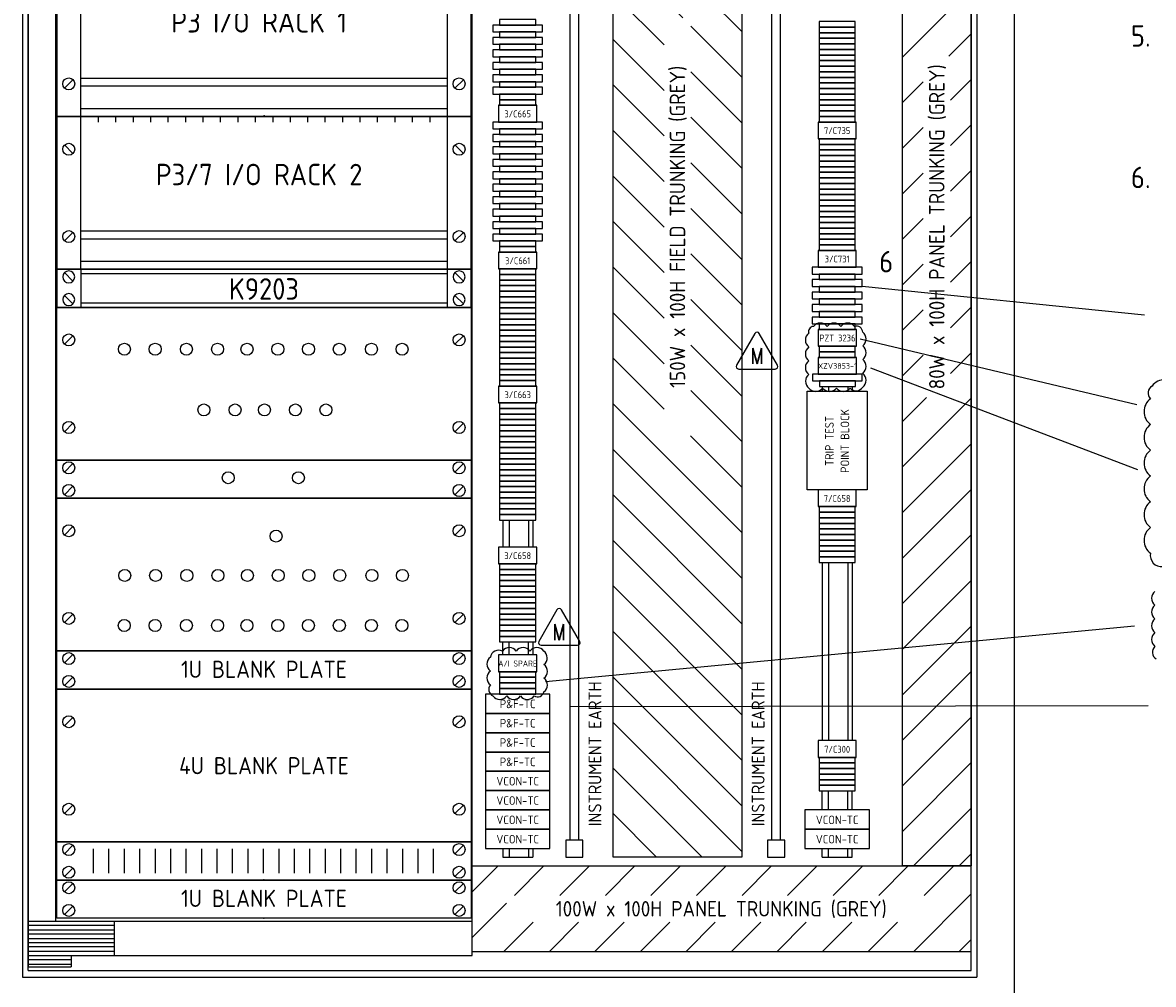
# Model space of a CAD drawing. Extents: x 0 to 4084, y 0 to 2754.
# Tile 6 of 34: x 1716 to 3033, y 575 to 1695. Entities that reach past the tile are written whole.
import ezdxf
from ezdxf.enums import TextEntityAlignment as Align

# ---------------------------------------------------------------- set-up
doc = ezdxf.new("R2010")
doc.units = 0
doc.header["$LTSCALE"] = 5
doc.header["$MEASUREMENT"] = 0
doc.header["$PDSIZE"] = 1
doc.layers.get('0').update_dxf_attribs({"color": 41, "linetype": 'CONTINUOUS'})
for name, color, linetype in [('01-DRAW', 7, 'CONTINUOUS'), ('02-TEXT', 2, 'CONTINUOUS'), ('03-DIM', 3, 'CONTINUOUS')]:
    doc.layers.add(name, color=color, linetype=linetype)
doc.styles.add('ISO', font='iso.shx')
doc.styles.add('ROMANS', font='romans.shx', dxfattribs={"width": 0.8})

# ---------------------------------------------------------------- blocks, each defined once
blk = doc.blocks.new('PLCIORACK')
at = {"layer": '01-DRAW'}
for p, q in [((-241.3, 0), (-241.3, -177.8)), ((241.3, 0), (-241.3, 0)), ((-213.3, -177.8), (-213.3, 0)), ((-193, 0), (-193, -6.5)), ((-172.7, 0), (-172.7, -6.5)), ((-152.4, 0), (-152.4, -6.5)), ((-132, 0), (-132, -6.5)), ((-111.7, 0), (-111.7, -6.5)), ((-91.4, 0), (-91.4, -6.5)), ((-71.1, 0), (-71.1, -6.5)), ((-50.8, 0), (-50.8, -6.5)), ((-30.5, 0), (-30.5, -6.5)), ((-10.2, 0), (-10.2, -6.5)), ((10.2, 0), (10.2, -6.5)), ((30.5, 0), (30.5, -6.5)), ((50.8, 0), (50.8, -6.5)), ((71.1, 0), (71.1, -6.5)), ((91.4, 0), (91.4, -6.5)), ((111.7, 0), (111.7, -6.5)), ((132, 0), (132, -6.5)), ((152.4, 0), (152.4, -6.5)), ((172.7, 0), (172.7, -6.5)), ((193, 0), (193, -6.5)), ((213.3, 0), (213.3, -177.8)), ((241.3, -177.8), (241.3, 0)), ((-222.4, -43.1), (-232.2, -33.2)), ((232.2, -43.1), (222.4, -33.2)), ((-222.4, -135), (-232.2, -144.8)), ((-213.3, -133.3), (213.3, -133.3)), ((-213.3, -142.3), (213.3, -142.3)), ((232.2, -135), (222.4, -144.8)), ((213.3, -168.8), (-213.3, -168.8)), ((-241.3, -177.8), (241.3, -177.8))]:
    blk.add_line(p, q, dxfattribs=at)
for centre in [(-227.3, -38.2), (227.3, -38.2), (-227.3, -139.9), (227.3, -139.9)]:
    blk.add_circle(centre, 7, dxfattribs=at)
for p in [(0, 0), (0, 0), (0.2, 0.8)]:
    blk.add_point(p, dxfattribs=at)
at = {"layer": '02-TEXT', "style": 'ISO'}
blk.add_attdef('PLC_I/O_RACK', text='', height=25, dxfattribs=at).set_placement((-5.6, -67.6), align=Align.MIDDLE)
blk = doc.blocks.new('4U')
for p, q in [((-241.3, 0), (241.3, 0)), ((-241.3, -177.8), (-241.3, 0)), ((241.3, 0), (241.3, -177.8)), ((-222.35025, -32.95026), (-232.24974, -42.84975)), ((232.24974, -32.95026), (222.35025, -42.84975)), ((-222.35025, -134.95025), (-232.24974, -144.84974)), ((232.24974, -134.95025), (222.35025, -144.84974)), ((241.3, -177.8), (-241.3, -177.8))]:
    blk.add_line(p, q)
for centre in [(-227.3, -37.9), (227.3, -37.9), (-227.3, -139.9), (227.3, -139.9)]:
    blk.add_circle(centre, 7)
for p in [(0, 0), (0, -177.8)]:
    blk.add_point(p)
blk = doc.blocks.new('K9203FAN')
at = {"layer": '01-DRAW'}
for p, q in [((-241.3, 0), (241.3, 0)), ((-241.3, -44.45), (-241.3, 0)), ((-213.3, 0), (-213.3, -44.45)), ((213.3, 0), (213.3, -44.45)), ((241.3, 0), (241.3, -44.45)), ((-222.35025, -4.05026), (-232.24974, -13.94975)), ((213.3, -5), (-213.3, -5)), ((232.24974, -4.05026), (222.35025, -13.94975)), ((-222.35025, -30.50025), (-232.24974, -40.39974)), ((-213.3, -39.45), (213.3, -39.45)), ((232.24974, -30.50025), (222.35025, -40.39974)), ((-241.3, -44.45), (241.3, -44.45))]:
    blk.add_line(p, q, dxfattribs=at)
for centre in [(-227.3, -9), (227.3, -9), (-227.3, -35.45), (227.3, -35.45)]:
    blk.add_circle(centre, 7, dxfattribs=at)
blk.add_point((0, -44.45), dxfattribs=at)
blk.add_point((0, -44.45), dxfattribs=at)
blk.add_point((0, -44.45), dxfattribs=at)
at = {"layer": '02-TEXT', "style": 'ISO'}
blk.add_attdef('K9203', text='', height=25, dxfattribs=at).set_placement((0, -23), align=Align.MIDDLE)
blk = doc.blocks.new('1U')
for p, q in [((-241.3, 0), (241.3, 0)), ((-241.3, -44.45), (-241.3, 0)), ((241.3, 0), (241.3, -44.45)), ((-222.35025, -4.05026), (-232.24974, -13.94975)), ((232.24974, -4.05026), (222.35025, -13.94975)), ((-222.35025, -30.50025), (-232.24974, -40.39974)), ((232.24974, -30.50025), (222.35025, -40.39974)), ((241.3, -44.45), (-241.3, -44.45))]:
    blk.add_line(p, q)
for centre in [(-227.3, -9), (227.3, -9), (-227.3, -35.45), (227.3, -35.45)]:
    blk.add_circle(centre, 7)
for p in [(0, 0), (0, -44.45)]:
    blk.add_point(p)
blk = doc.blocks.new('1UVENT')
at = {"layer": '01-DRAW'}
for p, q in [((-241.3, 0), (241.3, 0)), ((-241.3, -44.45), (-241.3, 0)), ((241.3, 0), (241.3, -44.45)), ((-222.35025, -4.05026), (-232.24974, -13.94975)), ((-198.8, -8.001), (-198.8, -36.449)), ((-180.8, -8.001), (-180.8, -36.449)), ((-162.8, -8.001), (-162.8, -36.449)), ((-144.8, -8.001), (-144.8, -36.449)), ((-126.8, -8.001), (-126.8, -36.449)), ((-108.8, -8.001), (-108.8, -36.449)), ((-90.8, -8.001), (-90.8, -36.449)), ((-72.8, -8.001), (-72.8, -36.449)), ((-54.8, -8.001), (-54.8, -36.449)), ((-36.8, -8.001), (-36.8, -36.449)), ((-18.8, -8.001), (-18.8, -36.449)), ((-0.8, -8.001), (-0.8, -36.449)), ((17.2, -8.001), (17.2, -36.449)), ((35.2, -8.001), (35.2, -36.449)), ((53.2, -8.001), (53.2, -36.449)), ((71.2, -8.001), (71.2, -36.449)), ((89.2, -8.001), (89.2, -36.449)), ((107.2, -8.001), (107.2, -36.449)), ((125.2, -8.001), (125.2, -36.449)), ((143.2, -8.001), (143.2, -36.449)), ((161.2, -8.001), (161.2, -36.449)), ((179.2, -8.001), (179.2, -36.449)), ((197.2, -8.001), (197.2, -36.449)), ((232.24974, -4.05026), (222.35025, -13.94975)), ((-222.35025, -30.50025), (-232.24974, -40.39974)), ((232.24974, -30.50025), (222.35025, -40.39974)), ((-241.3, -44.45), (241.3, -44.45))]:
    blk.add_line(p, q, dxfattribs=at)
for centre in [(-227.3, -9), (227.3, -9), (-227.3, -35.45), (227.3, -35.45)]:
    blk.add_circle(centre, 7, dxfattribs=at)
blk = doc.blocks.new('*X23')
at = {"layer": '03-DIM'}
for p, q in [((2553.3, 2055.5), (2417.9, 2191)), ((2553.3, 2108.6), (2470.9, 2191)), ((2553.3, 2161.6), (2523.9, 2191)), ((2553.3, 2002.5), (2403.3, 2152.5)), ((2553.3, 1949.5), (2403.3, 2099.5)), ((2553.3, 1896.4), (2403.3, 2046.4)), ((2553.3, 1843.4), (2403.3, 1993.4)), ((2553.3, 1790.4), (2403.3, 1940.4)), ((2553.3, 1737.3), (2403.3, 1887.3)), ((2553.3, 1684.3), (2403.3, 1834.3)), ((2484.4, 1700.2), (2403.3, 1781.3)), ((2462.7, 1668.9), (2403.3, 1728.2)), ((2553.3, 1631.3), (2493.9, 1690.7)), ((2462.7, 1615.8), (2403.3, 1675.2)), ((2553.3, 1578.2), (2493.9, 1637.6)), ((2462.7, 1562.8), (2403.3, 1622.2)), ((2553.3, 1525.2), (2493.9, 1584.6)), ((2462.7, 1509.8), (2403.3, 1569.1)), ((2553.3, 1472.2), (2493.9, 1531.6)), ((2462.7, 1456.7), (2403.3, 1516.1)), ((2553.3, 1419.1), (2493.9, 1478.5)), ((2462.7, 1403.7), (2403.3, 1463.1)), ((2553.3, 1366.1), (2493.9, 1425.5)), ((2462.7, 1350.7), (2403.3, 1410)), ((2553.3, 1313.1), (2493.9, 1372.5)), ((2462.7, 1297.6), (2403.3, 1357)), ((2553.3, 1260), (2493.9, 1319.4)), ((2462.7, 1244.6), (2403.3, 1304)), ((2553.3, 1207), (2493.9, 1266.4)), ((2553.3, 1100.9), (2403.3, 1250.9)), ((2553.3, 1154), (2493.5, 1213.8)), ((2553.3, 1047.9), (2403.3, 1197.9)), ((2553.3, 994.9), (2403.3, 1144.9)), ((2553.3, 941.8), (2403.3, 1091.8)), ((2553.3, 888.8), (2403.3, 1038.8)), ((2553.3, 835.8), (2403.3, 985.8)), ((2553.3, 782.7), (2403.3, 932.7)), ((2553.3, 729.7), (2403.3, 879.7)), ((2507, 723), (2403.3, 826.7)), ((2454, 723), (2403.3, 773.7))]:
    blk.add_line(p, q, dxfattribs=at)
blk = doc.blocks.new('*X24')
at = {"layer": '03-DIM'}
for p, q in [((2740.3, 2185), (2746.3, 2191)), ((2740.3, 2132), (2799.3, 2191)), ((2740.3, 2078.9), (2820.3, 2158.9)), ((2740.3, 2025.9), (2820.3, 2105.9)), ((2740.3, 1972.9), (2820.3, 2052.9)), ((2740.3, 1919.8), (2820.3, 1999.8)), ((2740.3, 1866.8), (2820.3, 1946.8)), ((2740.3, 1813.8), (2820.3, 1893.8)), ((2740.3, 1760.7), (2820.3, 1840.7)), ((2740.3, 1707.7), (2820.3, 1787.7)), ((2740.3, 1654.7), (2820.3, 1734.7)), ((2794.3, 1655.6), (2820.3, 1681.6)), ((2740.3, 1601.6), (2764.4, 1625.7)), ((2796.2, 1604.5), (2820.3, 1628.6)), ((2740.3, 1548.6), (2764.4, 1572.7)), ((2796.2, 1551.5), (2820.3, 1575.6)), ((2740.3, 1495.6), (2764.4, 1519.6)), ((2796.2, 1498.5), (2820.3, 1522.5)), ((2740.3, 1442.5), (2764.4, 1466.6)), ((2796.2, 1445.4), (2820.3, 1469.5)), ((2740.3, 1389.5), (2764.4, 1413.6)), ((2796.2, 1392.4), (2820.3, 1416.5)), ((2740.3, 1336.5), (2764.4, 1360.5)), ((2796.2, 1339.4), (2820.3, 1363.4)), ((2740.3, 1283.4), (2764.4, 1307.5)), ((2796.2, 1286.3), (2820.3, 1310.4)), ((2740.3, 1230.4), (2768.3, 1258.4)), ((2740.3, 1177.4), (2820.3, 1257.4)), ((2740.3, 1124.3), (2820.3, 1204.3)), ((2740.3, 1071.3), (2820.3, 1151.3)), ((2740.3, 1018.3), (2820.3, 1098.3)), ((2740.3, 965.2), (2820.3, 1045.2)), ((2740.3, 912.2), (2820.3, 992.2)), ((2740.3, 859.2), (2820.3, 939.2)), ((2740.3, 806.1), (2820.3, 886.1)), ((2740.3, 753.1), (2820.3, 833.1)), ((2753.2, 713), (2820.3, 780.1)), ((2806.3, 713), (2820.3, 727))]:
    blk.add_line(p, q, dxfattribs=at)
blk = doc.blocks.new('*X25')
at = {"layer": '03-DIM'}
for p, q in [((2239.3, 682.6), (2269.7, 713)), ((2288.4, 678.6), (2322.8, 713)), ((2341.4, 678.6), (2375.8, 713)), ((2394.5, 678.6), (2428.8, 713)), ((2447.5, 678.6), (2481.9, 713)), ((2500.5, 678.6), (2534.9, 713)), ((2553.6, 678.6), (2587.9, 713)), ((2606.6, 678.6), (2641, 713)), ((2659.6, 678.6), (2694, 713)), ((2712.7, 678.6), (2747, 713)), ((2765.7, 678.6), (2800.1, 713)), ((2753.1, 613), (2820.3, 680.2)), ((2239.3, 629.5), (2279.1, 669.3)), ((2275.8, 613), (2310.2, 647.4)), ((2328.8, 613), (2363.2, 647.4)), ((2381.9, 613), (2416.3, 647.4)), ((2434.9, 613), (2469.3, 647.4)), ((2487.9, 613), (2522.3, 647.4)), ((2541, 613), (2575.3, 647.4)), ((2594, 613), (2628.4, 647.4)), ((2647, 613), (2681.4, 647.4)), ((2700.1, 613), (2734.4, 647.4)), ((2806.1, 613), (2820.3, 627.2))]:
    blk.add_line(p, q, dxfattribs=at)
blk = doc.blocks.new('TRI-L')
at = {"layer": '01-DRAW'}
blk.add_lwpolyline([(-0.26, 2.55), (-2.34, -1.05, 0.57735), (-2.08, -1.5), (2.08, -1.5, 0.57735), (2.34, -1.05), (0.26, 2.55, 0.57735)], format="xyb", close=True, dxfattribs=at)
at = {"layer": '02-TEXT', "color": 2, "style": 'ROMANS', "width": 0.8}
blk.add_text('M', height=1.8, dxfattribs=at).set_placement((0, 0), align=Align.MIDDLE)

msp = doc.modelspace()

# ---------------------------------------------------------------- linework, layer by layer
at = {"layer": '01-DRAW'}
for p, q in [((2870.3, 2541), (2870.3, 421.5)), ((2870.3, 2541), (2870.3, 437.5)), ((1715.8, 2495.2), (1715.8, 583.2)), ((2826.8, 2495.2), (2826.8, 583.2)), ((1722.3, 2483.3), (1722.3, 595.2)), ((2239.3, 608.5), (2239.3, 2470)), ((1754.3, 648.5), (1754.3, 2430)), ((2353.3, 743), (2353.3, 2171)), ((2363.3, 743), (2363.3, 2171)), ((2588.3, 743), (2588.3, 2171)), ((2598.3, 743), (2598.3, 2171)), ((2274.8, 733), (2274.8, 723)), ((2282.3, 733), (2282.3, 723)), ((2304.8, 733), (2304.8, 723)), ((2309.8, 733), (2309.8, 723)), ((2646.8, 723), (2646.8, 733)), ((2654.3, 723), (2654.3, 733)), ((2676.8, 723), (2676.8, 733)), ((2681.8, 723), (2681.8, 733)), ((2274.8, 723), (2309.8, 723)), ((2646.8, 723), (2681.8, 723)), ((1722.3, 648.5), (2239.3, 648.5)), ((1822.3, 648.5), (1822.3, 608.5)), ((1822.3, 643.5), (1722.3, 643.5)), ((1722.3, 638.5), (1822.3, 638.5)), ((1822.3, 633.5), (1722.3, 633.5)), ((1722.3, 628.5), (1822.3, 628.5)), ((1722.3, 623.5), (1822.3, 623.5)), ((1822.3, 618.5), (1722.3, 618.5)), ((1722.3, 613.5), (1822.3, 613.5)), ((1722.3, 608.5), (2239.3, 608.5)), ((1772.3, 608.5), (1772.3, 595.2)), ((1772.3, 603.5), (1722.3, 603.5)), ((1722.3, 598.5), (1772.3, 598.5)), ((1722.3, 595.2), (1772.3, 595.2)), ((1715.8, 583.2), (2826.8, 583.2))]:
    msp.add_line(p, q, dxfattribs=at)
at = {"layer": '01-DRAW', "color": 3}
for p, q in [((3022, 1354.1), (2693.3, 1387.5)), ((2353.3, 898.4), (3026.4, 899.5))]:
    msp.add_line(p, q, dxfattribs=at)
at = {"layer": '01-DRAW', "color": 3, "linetype": 'ByBlock'}
for p, q in [((2691.1, 1326.5), (3013.3, 1250.3)), ((2703, 1292.8), (3014, 1174.6)), ((2324.6, 927.5), (3010.6, 992.5))]:
    msp.add_line(p, q, dxfattribs=at)
at = {"layer": '01-DRAW', "color": 7, "linetype": 'ByBlock'}
for p, q in [((2646.8, 1271), (2646.8, 1265.7)), ((2654.3, 1271), (2654.3, 1265.7)), ((2676.8, 1271), (2676.8, 1265.7)), ((2681.8, 1271), (2681.8, 1265.7)), ((2646.8, 1066.2), (2646.8, 858.7)), ((2654.3, 1066.2), (2654.3, 858.7)), ((2676.8, 1066.2), (2676.8, 858.7)), ((2681.8, 1066.2), (2681.8, 858.7))]:
    msp.add_line(p, q, dxfattribs=at)
at = {"layer": '01-DRAW', "linetype": 'ByBlock'}
for p, q in [((2274.8, 1115.5), (2274.8, 1084.1)), ((2282.3, 1115.5), (2282.3, 1084.1)), ((2304.8, 1115.5), (2304.8, 1084.1)), ((2309.8, 1115.5), (2309.8, 1084.1)), ((2274.8, 958.5), (2274.8, 973.6)), ((2282.3, 958.5), (2282.3, 973.6)), ((2304.8, 958.5), (2304.8, 973.6)), ((2309.8, 973.6), (2309.8, 958.5)), ((2646.8, 778), (2646.8, 800.2)), ((2654.3, 778), (2654.3, 800.2)), ((2676.8, 778), (2676.8, 800.2)), ((2681.8, 778), (2681.8, 800.2))]:
    msp.add_line(p, q, dxfattribs=at)
at = {"layer": '01-DRAW'}
for points in [[(1722.3, 591.2), (1722.3, 2487.2)], [(2820.3, 591.2), (2820.3, 2487.2)], [(2820.3, 613), (2239.3, 613), (2239.3, 713)], [(2239.3, 713), (2820.3, 713)], [(1722.3, 591.2), (2820.3, 591.2)]]:
    msp.add_lwpolyline(points, dxfattribs=at)
for points in [[(2403.3, 723), (2403.3, 2191), (2553.3, 2191), (2553.3, 723)], [(2740.3, 713), (2740.3, 2191), (2820.3, 2191), (2820.3, 713)], [(2314.6, 1598.5), (2270.1, 1598.5), (2270.1, 1579), (2314.6, 1579)], [(2686.6, 1579), (2642.1, 1579), (2642.1, 1559.5), (2686.6, 1559.5)], [(2314.6, 1427.5), (2270.1, 1427.5), (2270.1, 1408), (2314.6, 1408)], [(2686.6, 1429.5), (2642.1, 1429.5), (2642.1, 1410), (2686.6, 1410)], [(2686.8, 1337.5), (2642.3, 1337.5), (2642.3, 1318), (2686.8, 1318)], [(2686.8, 1305), (2642.3, 1305), (2642.3, 1285.5), (2686.8, 1285.5)], [(2314.6, 1271.5), (2270.1, 1271.5), (2270.1, 1252), (2314.6, 1252)], [(2629.3, 1150.7), (2629.3, 1265.7), (2699.3, 1265.7), (2699.3, 1150.7)], [(2686.6, 1150.7), (2642.1, 1150.7), (2642.1, 1131.2), (2686.6, 1131.2)], [(2314.6, 1084.1), (2270.1, 1084.1), (2270.1, 1064.6), (2314.6, 1064.6)], [(2314.6, 958.5), (2270.1, 958.5), (2270.1, 939), (2314.6, 939)], [(2254.8, 890.5), (2329.8, 890.5), (2329.8, 913), (2254.8, 913)], [(2254.8, 868), (2329.8, 868), (2329.8, 890.5), (2254.8, 890.5)], [(2254.8, 845.5), (2329.8, 845.5), (2329.8, 868), (2254.8, 868)], [(2686.6, 858.7), (2642.1, 858.7), (2642.1, 839.2), (2686.6, 839.2)], [(2254.8, 823), (2329.8, 823), (2329.8, 845.5), (2254.8, 845.5)], [(2254.8, 800.5), (2329.8, 800.5), (2329.8, 823), (2254.8, 823)], [(2254.8, 778), (2329.8, 778), (2329.8, 800.5), (2254.8, 800.5)], [(2254.8, 755.5), (2329.8, 755.5), (2329.8, 778), (2254.8, 778)], [(2626.8, 755.5), (2701.8, 755.5), (2701.8, 778), (2626.8, 778)], [(2254.8, 733), (2329.8, 733), (2329.8, 755.5), (2254.8, 755.5)], [(2626.8, 733), (2701.8, 733), (2701.8, 755.5), (2626.8, 755.5)], [(2368.3, 723), (2368.3, 743), (2348.3, 743), (2348.3, 723)], [(2603.3, 723), (2603.3, 743), (2583.3, 743), (2583.3, 723)]]:
    msp.add_lwpolyline(points, close=True, dxfattribs=at)
at = {"layer": '01-DRAW', "color": 3}
for points in [[(2263.3, 1684), (2321.3, 1684), (2321.3, 1692), (2263.3, 1692)], [(2263.3, 1669.5), (2321.3, 1669.5), (2321.3, 1677.5), (2263.3, 1677.5)], [(2263.3, 1655), (2321.3, 1655), (2321.3, 1663), (2263.3, 1663)], [(2263.3, 1640.5), (2321.3, 1640.5), (2321.3, 1648.5), (2263.3, 1648.5)], [(2263.3, 1626), (2321.3, 1626), (2321.3, 1634), (2263.3, 1634)], [(2263.3, 1611.5), (2321.3, 1611.5), (2321.3, 1619.5), (2263.3, 1619.5)], [(2263.3, 1571), (2321.3, 1571), (2321.3, 1579), (2263.3, 1579)], [(2263.3, 1556.5), (2321.3, 1556.5), (2321.3, 1564.5), (2263.3, 1564.5)], [(2263.3, 1542), (2321.3, 1542), (2321.3, 1550), (2263.3, 1550)], [(2263.3, 1527.5), (2321.3, 1527.5), (2321.3, 1535.5), (2263.3, 1535.5)], [(2263.3, 1513), (2321.3, 1513), (2321.3, 1521), (2263.3, 1521)], [(2263.3, 1498.5), (2321.3, 1498.5), (2321.3, 1506.5), (2263.3, 1506.5)], [(2263.3, 1484), (2321.3, 1484), (2321.3, 1492), (2263.3, 1492)], [(2263.3, 1469.5), (2321.3, 1469.5), (2321.3, 1477.5), (2263.3, 1477.5)], [(2263.3, 1455), (2321.3, 1455), (2321.3, 1463), (2263.3, 1463)], [(2263.3, 1440.5), (2321.3, 1440.5), (2321.3, 1448.5), (2263.3, 1448.5)], [(2635.3, 1402), (2693.3, 1402), (2693.3, 1410), (2635.3, 1410)], [(2635.3, 1387.5), (2693.3, 1387.5), (2693.3, 1395.5), (2635.3, 1395.5)], [(2635.3, 1373), (2693.3, 1373), (2693.3, 1381), (2635.3, 1381)], [(2635.3, 1358.5), (2693.3, 1358.5), (2693.3, 1366.5), (2635.3, 1366.5)], [(2635.3, 1344), (2693.3, 1344), (2693.3, 1352), (2635.3, 1352)], [(2635.6, 1277.5), (2693.6, 1277.5), (2693.6, 1285.5), (2635.6, 1285.5)]]:
    msp.add_lwpolyline(points, close=True, dxfattribs=at)
at = {"layer": '01-DRAW', "color": 7, "linetype": 'ByBlock'}
for points in [[(2631.3, 1333.1, 0.5), (2631.3, 1317.1, 0.5), (2631.3, 1301.1, 0.5), (2631.3, 1285.1, 0.5), (2631.4, 1269.2, 0.5), (2647.4, 1269.2, 0.5), (2663.4, 1269.2, 0.5), (2679.4, 1269.2, 0.5), (2694.1, 1270.4, 0.5), (2694.1, 1286.4, 0.5), (2694.1, 1302.4, 0.5), (2694.1, 1318.4, 0.5), (2694.1, 1334.4, 0.5), (2684.6, 1341, 0.5), (2668.6, 1341, 0.5), (2652.6, 1341, 0.5), (2636.6, 1341, 0.5)], [(2260.5, 955.8, 0.5), (2260.5, 939.8, 0.5), (2260.5, 923.8, 0.5), (2263.5, 910.8, 0.5), (2279.5, 910.8, 0.5), (2295.5, 910.8, 0.5), (2311.5, 910.8, 0.5), (2322.9, 915.4, 0.5), (2322.9, 931.4, 0.5), (2322.9, 947.4, 0.5), (2322.6, 963.1, 0.5), (2306.6, 963.1, 0.5), (2290.6, 963.1, 0.5), (2274.6, 963.1, 0.5)]]:
    msp.add_lwpolyline(points, format="xyb", close=True, dxfattribs=at)
at = {"layer": '01-DRAW', "color": 0, "linetype": 'ByBlock'}
msp.add_lwpolyline([(3061, 1271.6, 0.5), (3031, 1271.6, 0.5), (3029.1, 1256.9, 0.5), (3029.1, 1226.9, 0.5), (3029.1, 1196.9, 0.5), (3029.1, 1166.9, 0.5), (3029.1, 1136.9, 0.5), (3029.1, 1106.9, 0.5), (3029.1, 1076.9, 0.5), (3043.5, 1061.3, 0.5)], format="xyb", dxfattribs=at)
at = {"layer": '01-DRAW', "color": 7, "linetype": 'ByBlock'}
msp.add_lwpolyline([(3034.3, 1032.5, 0.5), (3034.3, 1016.5, 0.5), (3034.3, 1000.5, 0.5), (3034.3, 984.5, 0.5), (3034.3, 968.5, 0.5), (3035.7, 953.9, 0.5)], format="xyb", dxfattribs=at)
at = {"layer": '01-DRAW', "color": 0}
for centre in [(1834.3, 1314.5), (1870.2, 1314.5), (1906.5, 1314.5), (1942.8, 1314.5), (1977.1, 1314.5), (2013, 1314.5), (2048.7, 1314.5), (2084.6, 1314.5), (2122, 1314.5), (2157.6, 1314.5), (1926.9, 1243.8), (1963.2, 1243.8), (1997.4, 1243.8), (2033.4, 1243.8), (2069, 1243.8), (1955.3, 1164.9), (2036.9, 1164.9), (2010.9, 1096.9), (1834.7, 1051.1), (1870.7, 1051.1), (1907, 1051.1), (1943.3, 1051.1), (1977.5, 1051.1), (2013.5, 1051.1), (2049.1, 1051.1), (2085.1, 1051.1), (2122.5, 1051.1), (2158.1, 1051.1), (1834.2, 992.8), (1870.1, 992.8), (1906.5, 992.8), (1942.8, 992.8), (1977, 992.8), (2013, 992.8), (2048.6, 992.8), (2084.6, 992.8), (2121.9, 992.8), (2157.5, 992.8)]:
    msp.add_circle(centre, 7, dxfattribs=at)
at = {"layer": '03-DIM'}
for points in [[(2271.3, 1692), (2313.3, 1692), (2313.3, 1698.5), (2271.3, 1698.5)], [(2643.3, 1689.5), (2685.3, 1689.5), (2685.3, 1696), (2643.3, 1696)], [(2643.3, 1683), (2685.3, 1683), (2685.3, 1689.5), (2643.3, 1689.5)], [(2271.3, 1677.5), (2313.3, 1677.5), (2313.3, 1684), (2271.3, 1684)], [(2643.3, 1676.5), (2685.3, 1676.5), (2685.3, 1683), (2643.3, 1683)], [(2643.3, 1670), (2685.3, 1670), (2685.3, 1676.5), (2643.3, 1676.5)], [(2271.3, 1663), (2313.3, 1663), (2313.3, 1669.5), (2271.3, 1669.5)], [(2643.3, 1663.5), (2685.3, 1663.5), (2685.3, 1670), (2643.3, 1670)], [(2643.3, 1657), (2685.3, 1657), (2685.3, 1663.5), (2643.3, 1663.5)], [(2271.3, 1648.5), (2313.3, 1648.5), (2313.3, 1655), (2271.3, 1655)], [(2643.3, 1650.5), (2685.3, 1650.5), (2685.3, 1657), (2643.3, 1657)], [(2643.3, 1644), (2685.3, 1644), (2685.3, 1650.5), (2643.3, 1650.5)], [(2271.3, 1634), (2313.3, 1634), (2313.3, 1640.5), (2271.3, 1640.5)], [(2643.3, 1637.5), (2685.3, 1637.5), (2685.3, 1644), (2643.3, 1644)], [(2643.3, 1631), (2685.3, 1631), (2685.3, 1637.5), (2643.3, 1637.5)], [(2271.3, 1619.5), (2313.3, 1619.5), (2313.3, 1626), (2271.3, 1626)], [(2643.3, 1624.5), (2685.3, 1624.5), (2685.3, 1631), (2643.3, 1631)], [(2643.3, 1618), (2685.3, 1618), (2685.3, 1624.5), (2643.3, 1624.5)], [(2271.3, 1605), (2313.3, 1605), (2313.3, 1611.5), (2271.3, 1611.5)], [(2643.3, 1611.5), (2685.3, 1611.5), (2685.3, 1618), (2643.3, 1618)], [(2643.3, 1605), (2685.3, 1605), (2685.3, 1611.5), (2643.3, 1611.5)], [(2271.3, 1598.5), (2313.3, 1598.5), (2313.3, 1605), (2271.3, 1605)], [(2643.3, 1598.5), (2685.3, 1598.5), (2685.3, 1605), (2643.3, 1605)], [(2643.3, 1592), (2685.3, 1592), (2685.3, 1598.5), (2643.3, 1598.5)], [(2643.3, 1585.5), (2685.3, 1585.5), (2685.3, 1592), (2643.3, 1592)], [(2643.3, 1579), (2685.3, 1579), (2685.3, 1585.5), (2643.3, 1585.5)], [(2271.3, 1564.5), (2313.3, 1564.5), (2313.3, 1571), (2271.3, 1571)], [(2271.3, 1550), (2313.3, 1550), (2313.3, 1556.5), (2271.3, 1556.5)], [(2643.3, 1553), (2685.3, 1553), (2685.3, 1559.5), (2643.3, 1559.5)], [(2271.3, 1535.5), (2313.3, 1535.5), (2313.3, 1542), (2271.3, 1542)], [(2643.3, 1546.5), (2685.3, 1546.5), (2685.3, 1553), (2643.3, 1553)], [(2643.3, 1540), (2685.3, 1540), (2685.3, 1546.5), (2643.3, 1546.5)], [(2271.3, 1521), (2313.3, 1521), (2313.3, 1527.5), (2271.3, 1527.5)], [(2643.3, 1533.5), (2685.3, 1533.5), (2685.3, 1540), (2643.3, 1540)], [(2643.3, 1527), (2685.3, 1527), (2685.3, 1533.5), (2643.3, 1533.5)], [(2643.3, 1520.5), (2685.3, 1520.5), (2685.3, 1527), (2643.3, 1527)], [(2643.3, 1514), (2685.3, 1514), (2685.3, 1520.5), (2643.3, 1520.5)], [(2271.3, 1506.5), (2313.3, 1506.5), (2313.3, 1513), (2271.3, 1513)], [(2643.3, 1507.5), (2685.3, 1507.5), (2685.3, 1514), (2643.3, 1514)], [(2643.3, 1501), (2685.3, 1501), (2685.3, 1507.5), (2643.3, 1507.5)], [(2271.3, 1492), (2313.3, 1492), (2313.3, 1498.5), (2271.3, 1498.5)], [(2643.3, 1494.5), (2685.3, 1494.5), (2685.3, 1501), (2643.3, 1501)], [(2643.3, 1488), (2685.3, 1488), (2685.3, 1494.5), (2643.3, 1494.5)], [(2643.3, 1481.5), (2685.3, 1481.5), (2685.3, 1488), (2643.3, 1488)], [(2271.3, 1477.5), (2313.3, 1477.5), (2313.3, 1484), (2271.3, 1484)], [(2643.3, 1475), (2685.3, 1475), (2685.3, 1481.5), (2643.3, 1481.5)], [(2643.3, 1468.5), (2685.3, 1468.5), (2685.3, 1475), (2643.3, 1475)], [(2271.3, 1463), (2313.3, 1463), (2313.3, 1469.5), (2271.3, 1469.5)], [(2643.3, 1462), (2685.3, 1462), (2685.3, 1468.5), (2643.3, 1468.5)], [(2643.3, 1455.5), (2685.3, 1455.5), (2685.3, 1462), (2643.3, 1462)], [(2271.3, 1448.5), (2313.3, 1448.5), (2313.3, 1455), (2271.3, 1455)], [(2643.3, 1449), (2685.3, 1449), (2685.3, 1455.5), (2643.3, 1455.5)], [(2643.3, 1442.5), (2685.3, 1442.5), (2685.3, 1449), (2643.3, 1449)], [(2271.3, 1434), (2313.3, 1434), (2313.3, 1440.5), (2271.3, 1440.5)], [(2643.3, 1436), (2685.3, 1436), (2685.3, 1442.5), (2643.3, 1442.5)], [(2643.3, 1429.5), (2685.3, 1429.5), (2685.3, 1436), (2643.3, 1436)], [(2271.3, 1427.5), (2313.3, 1427.5), (2313.3, 1434), (2271.3, 1434)], [(2271.3, 1401.5), (2313.3, 1401.5), (2313.3, 1408), (2271.3, 1408)], [(2271.3, 1395), (2313.3, 1395), (2313.3, 1401.5), (2271.3, 1401.5)], [(2643.3, 1395.5), (2685.3, 1395.5), (2685.3, 1402), (2643.3, 1402)], [(2271.3, 1388.5), (2313.3, 1388.5), (2313.3, 1395), (2271.3, 1395)], [(2271.3, 1382), (2313.3, 1382), (2313.3, 1388.5), (2271.3, 1388.5)], [(2643.3, 1381), (2685.3, 1381), (2685.3, 1387.5), (2643.3, 1387.5)], [(2271.3, 1375.5), (2313.3, 1375.5), (2313.3, 1382), (2271.3, 1382)], [(2271.3, 1369), (2313.3, 1369), (2313.3, 1375.5), (2271.3, 1375.5)], [(2643.3, 1366.5), (2685.3, 1366.5), (2685.3, 1373), (2643.3, 1373)], [(2271.3, 1362.5), (2313.3, 1362.5), (2313.3, 1369), (2271.3, 1369)], [(2271.3, 1356), (2313.3, 1356), (2313.3, 1362.5), (2271.3, 1362.5)], [(2643.3, 1352), (2685.3, 1352), (2685.3, 1358.5), (2643.3, 1358.5)], [(2271.3, 1349.5), (2313.3, 1349.5), (2313.3, 1356), (2271.3, 1356)], [(2271.3, 1343), (2313.3, 1343), (2313.3, 1349.5), (2271.3, 1349.5)], [(2643.3, 1337.5), (2685.3, 1337.5), (2685.3, 1344), (2643.3, 1344)], [(2271.3, 1336.5), (2313.3, 1336.5), (2313.3, 1343), (2271.3, 1343)], [(2271.3, 1330), (2313.3, 1330), (2313.3, 1336.5), (2271.3, 1336.5)], [(2271.3, 1323.5), (2313.3, 1323.5), (2313.3, 1330), (2271.3, 1330)], [(2271.3, 1317), (2313.3, 1317), (2313.3, 1323.5), (2271.3, 1323.5)], [(2271.3, 1310.5), (2313.3, 1310.5), (2313.3, 1317), (2271.3, 1317)], [(2643.3, 1311.5), (2685.3, 1311.5), (2685.3, 1318), (2643.3, 1318)], [(2271.3, 1304), (2313.3, 1304), (2313.3, 1310.5), (2271.3, 1310.5)], [(2271.3, 1297.5), (2313.3, 1297.5), (2313.3, 1304), (2271.3, 1304)], [(2643.3, 1305), (2685.3, 1305), (2685.3, 1311.5), (2643.3, 1311.5)], [(2271.3, 1291), (2313.3, 1291), (2313.3, 1297.5), (2271.3, 1297.5)], [(2271.3, 1284.5), (2313.3, 1284.5), (2313.3, 1291), (2271.3, 1291)], [(2271.3, 1278), (2313.3, 1278), (2313.3, 1284.5), (2271.3, 1284.5)], [(2271.3, 1271.5), (2313.3, 1271.5), (2313.3, 1278), (2271.3, 1278)], [(2643.6, 1271), (2685.6, 1271), (2685.6, 1277.5), (2643.6, 1277.5)], [(2271.3, 1245.5), (2313.3, 1245.5), (2313.3, 1252), (2271.3, 1252)], [(2271.3, 1239), (2313.3, 1239), (2313.3, 1245.5), (2271.3, 1245.5)], [(2271.3, 1232.5), (2313.3, 1232.5), (2313.3, 1239), (2271.3, 1239)], [(2271.3, 1226), (2313.3, 1226), (2313.3, 1232.5), (2271.3, 1232.5)], [(2271.3, 1219.5), (2313.3, 1219.5), (2313.3, 1226), (2271.3, 1226)], [(2271.3, 1213), (2313.3, 1213), (2313.3, 1219.5), (2271.3, 1219.5)], [(2271.3, 1206.5), (2313.3, 1206.5), (2313.3, 1213), (2271.3, 1213)], [(2271.3, 1200), (2313.3, 1200), (2313.3, 1206.5), (2271.3, 1206.5)], [(2271.3, 1193.5), (2313.3, 1193.5), (2313.3, 1200), (2271.3, 1200)], [(2271.3, 1187), (2313.3, 1187), (2313.3, 1193.5), (2271.3, 1193.5)], [(2271.3, 1180.5), (2313.3, 1180.5), (2313.3, 1187), (2271.3, 1187)], [(2271.3, 1174), (2313.3, 1174), (2313.3, 1180.5), (2271.3, 1180.5)], [(2271.3, 1167.5), (2313.3, 1167.5), (2313.3, 1174), (2271.3, 1174)], [(2271.3, 1161), (2313.3, 1161), (2313.3, 1167.5), (2271.3, 1167.5)], [(2271.3, 1154.5), (2313.3, 1154.5), (2313.3, 1161), (2271.3, 1161)], [(2271.3, 1148), (2313.3, 1148), (2313.3, 1154.5), (2271.3, 1154.5)], [(2271.3, 1141.5), (2313.3, 1141.5), (2313.3, 1148), (2271.3, 1148)], [(2271.3, 1135), (2313.3, 1135), (2313.3, 1141.5), (2271.3, 1141.5)], [(2271.3, 1128.5), (2313.3, 1128.5), (2313.3, 1135), (2271.3, 1135)], [(2271.3, 1122), (2313.3, 1122), (2313.3, 1128.5), (2271.3, 1128.5)], [(2271.3, 1115.5), (2313.3, 1115.5), (2313.3, 1122), (2271.3, 1122)], [(2643.3, 1124.7), (2685.3, 1124.7), (2685.3, 1131.2), (2643.3, 1131.2)], [(2643.3, 1118.2), (2685.3, 1118.2), (2685.3, 1124.7), (2643.3, 1124.7)], [(2643.3, 1111.7), (2685.3, 1111.7), (2685.3, 1118.2), (2643.3, 1118.2)], [(2643.3, 1105.2), (2685.3, 1105.2), (2685.3, 1111.7), (2643.3, 1111.7)], [(2643.3, 1098.7), (2685.3, 1098.7), (2685.3, 1105.2), (2643.3, 1105.2)], [(2643.3, 1092.2), (2685.3, 1092.2), (2685.3, 1098.7), (2643.3, 1098.7)], [(2643.3, 1085.7), (2685.3, 1085.7), (2685.3, 1092.2), (2643.3, 1092.2)], [(2643.3, 1079.2), (2685.3, 1079.2), (2685.3, 1085.7), (2643.3, 1085.7)], [(2643.3, 1072.7), (2685.3, 1072.7), (2685.3, 1079.2), (2643.3, 1079.2)], [(2643.3, 1066.2), (2685.3, 1066.2), (2685.3, 1072.7), (2643.3, 1072.7)], [(2271.3, 1058.1), (2313.3, 1058.1), (2313.3, 1064.6), (2271.3, 1064.6)], [(2271.3, 1051.6), (2313.3, 1051.6), (2313.3, 1058.1), (2271.3, 1058.1)], [(2271.3, 1045.1), (2313.3, 1045.1), (2313.3, 1051.6), (2271.3, 1051.6)], [(2271.3, 1038.6), (2313.3, 1038.6), (2313.3, 1045.1), (2271.3, 1045.1)], [(2271.3, 1032.1), (2313.3, 1032.1), (2313.3, 1038.6), (2271.3, 1038.6)], [(2271.3, 1025.6), (2313.3, 1025.6), (2313.3, 1032.1), (2271.3, 1032.1)], [(2271.3, 1019.1), (2313.3, 1019.1), (2313.3, 1025.6), (2271.3, 1025.6)], [(2271.3, 1012.6), (2313.3, 1012.6), (2313.3, 1019.1), (2271.3, 1019.1)], [(2271.3, 1006.1), (2313.3, 1006.1), (2313.3, 1012.6), (2271.3, 1012.6)], [(2271.3, 999.6), (2313.3, 999.6), (2313.3, 1006.1), (2271.3, 1006.1)], [(2271.3, 993.1), (2313.3, 993.1), (2313.3, 999.6), (2271.3, 999.6)], [(2271.3, 986.6), (2313.3, 986.6), (2313.3, 993.1), (2271.3, 993.1)], [(2271.3, 980.1), (2313.3, 980.1), (2313.3, 986.6), (2271.3, 986.6)], [(2271.3, 973.6), (2313.3, 973.6), (2313.3, 980.1), (2271.3, 980.1)], [(2271.3, 932.5), (2313.3, 932.5), (2313.3, 939), (2271.3, 939)], [(2271.3, 926), (2313.3, 926), (2313.3, 932.5), (2271.3, 932.5)], [(2271.3, 919.5), (2313.3, 919.5), (2313.3, 926), (2271.3, 926)], [(2271.3, 913), (2313.3, 913), (2313.3, 919.5), (2271.3, 919.5)], [(2643.3, 832.7), (2685.3, 832.7), (2685.3, 839.2), (2643.3, 839.2)], [(2643.3, 826.2), (2685.3, 826.2), (2685.3, 832.7), (2643.3, 832.7)], [(2643.3, 819.7), (2685.3, 819.7), (2685.3, 826.2), (2643.3, 826.2)], [(2643.3, 813.2), (2685.3, 813.2), (2685.3, 819.7), (2643.3, 819.7)], [(2643.3, 806.7), (2685.3, 806.7), (2685.3, 813.2), (2643.3, 813.2)], [(2643.3, 800.2), (2685.3, 800.2), (2685.3, 806.7), (2643.3, 806.7)]]:
    msp.add_lwpolyline(points, close=True, dxfattribs=at)

# ---------------------------------------------------------------- block references
at = {"layer": '01-DRAW'}
for p, values in [((1996.8, 1763.3), {'PLC_I/O_RACK': 'P3 I/O RACK 1'}), ((1996.8, 1585.5), {'PLC_I/O_RACK': 'P3/7 I/O RACK 2'})]:
    msp.add_blockref('PLCIORACK', p, dxfattribs=at).add_auto_attribs(values)
ref = msp.add_blockref('K9203FAN', (1996.8, 1407.7), dxfattribs=dict(at, xscale=-1))
ref.add_attrib('K9203', 'K9203', dxfattribs={"layer": '02-TEXT', "height": 25, "style": 'ISO'}).set_placement((1996.8, 1384.7), align=Align.MIDDLE)
for name, p in [('4U', (1996.8, 1363.2)), ('1U', (1996.8, 1185.4)), ('4U', (1996.8, 1141)), ('1U', (1996.8, 963.2)), ('4U', (1996.8, 918.7)), ('1UVENT', (1996.8, 740.9)), ('1U', (1996.8, 696.5))]:
    msp.add_blockref(name, p, dxfattribs=at)
at = {"layer": '01-DRAW', "linetype": 'ByBlock', "xscale": 10.17459227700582, "yscale": 10.17459227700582, "zscale": 10.17459227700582}
for p in [(2571, 1306.7), (2340.7, 985)]:
    msp.add_blockref('TRI-L', p, dxfattribs=at)
at = {"layer": '03-DIM'}
for name in ['*X23', '*X24', '*X25']:
    msp.add_blockref(name, (0, 0), dxfattribs=at)

# ---------------------------------------------------------------- texts
at = {"layer": '02-TEXT', "style": 'ISO'}
for s, p in [('5.', (3006.4, 1666.8)), ('6.', (3006.4, 1502)), ('6', (2713.3, 1403.9))]:
    msp.add_text(s, height=25, dxfattribs=at).set_placement(p)
for s, p in [('150W x 100H FIELD TRUNKING (GREY)', (2478.3, 1457)), ('80W x 100H PANEL TRUNKING (GREY)', (2780.3, 1457))]:
    msp.add_text(s, height=18, rotation=90, dxfattribs=at).set_placement(p, align=Align.MIDDLE)
for s, height, p in [('1U BLANK PLATE', 20, (1996.8, 941.8)), ('4U BLANK PLATE', 20, (1996.8, 829.6)), ('1U BLANK PLATE', 20, (1996.8, 675.1)), ('100W x 100H PANEL TRUNKING (GREY)', 18, (2529.3, 663))]:
    msp.add_text(s, height=height, dxfattribs=at).set_placement(p, align=Align.MIDDLE)
for p in [(2382.3, 759), (2572.3, 759)]:
    msp.add_text('INSTRUMENT EARTH', height=15, rotation=90, dxfattribs=at).set_placement(p, align=Align.MIDDLE_LEFT)
at = {"layer": '03-DIM', "style": 'ISO'}
for s, height, p in [('3/C665', 8, (2292.3, 1588.5)), ('7/C735', 8, (2664.3, 1569)), ('3/C661', 8, (2292.3, 1417.5)), ('3/C731', 8, (2664.3, 1419.5)), ('PZT 3236', 8, (2664.6, 1327.5)), ('XZV3853-1', 6.7, (2664.6, 1295)), ('3/C663', 8, (2292.3, 1261.5)), ('7/C658', 8, (2664.3, 1140.7)), ('3/C658', 8, (2292.3, 1074.1)), ('A/I SPARE', 7, (2292.3, 948.5)), ('P&F-TC', 10, (2292.3, 901.5)), ('P&F-TC', 10, (2292.3, 879)), ('P&F-TC', 10, (2292.3, 856.5)), ('7/C300', 8, (2664.3, 848.7)), ('P&F-TC', 10, (2292.3, 834)), ('VCON-TC', 10, (2292.3, 811.5)), ('VCON-TC', 10, (2292.3, 789)), ('VCON-TC', 10, (2292.3, 766.5)), ('VCON-TC', 10, (2664.3, 766.5)), ('VCON-TC', 10, (2292.3, 744)), ('VCON-TC', 10, (2664.3, 744))]:
    msp.add_text(s, height=height, dxfattribs=at).set_placement(p, align=Align.MIDDLE)
for s, p in [('POINT BLOCK', (2673.3, 1207.7)), ('TRIP TEST', (2655.3, 1207.7))]:
    msp.add_text(s, height=10, rotation=90, dxfattribs=at).set_placement(p, align=Align.MIDDLE)

doc.saveas('drawing.dxf')
